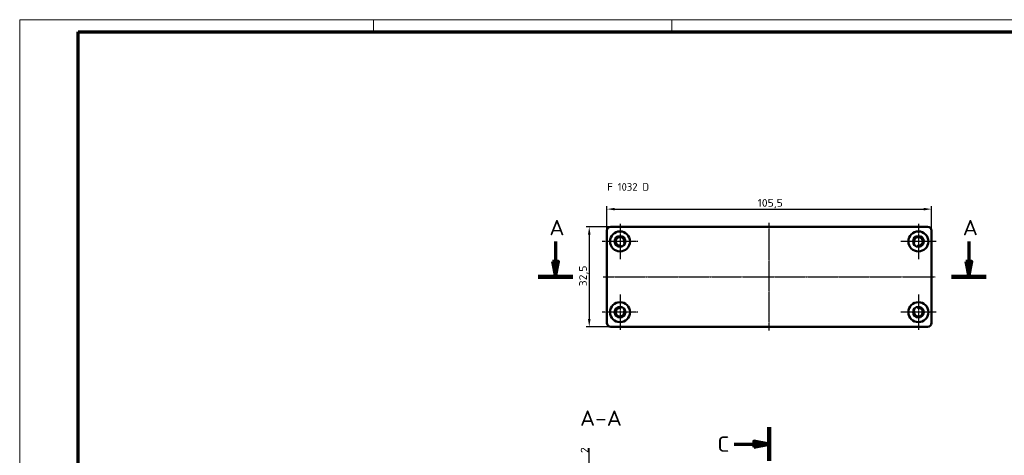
# Model space of a CAD drawing. Header units: millimetres. Extents: x 1 to 593, y 1 to 419.
# Tile 4 of 5: x 1 to 321, y 277 to 419. Entities that reach past the tile are written whole.
import ezdxf

# ---------------------------------------------------------------- set-up
doc = ezdxf.new("R2010")
doc.units = ezdxf.units.MM
doc.linetypes.add('CHAIN', pattern=[0.3543, 0.2362, -0.0295, 0.0591, -0.0295])
doc.linetypes.add('DASH_DOT', pattern=[0.37, 0.24, -0.06, 0.01, -0.06])
doc.layers.get('0').update_dxf_attribs({"lineweight": 25})
for name, color, linetype, lineweight in [('Bemaßung (ISO)', 1, 'Continuous', 25), ('Mittellinie (ISO)', 1, 'DASH_DOT', 25), ('Mittelpunktmarkierung (ISO)', 1, 'DASH_DOT', 25), ('Rahmen (ISO)', 7, 'Continuous', 70), ('Schnittlinie (ISO)', 3, 'CHAIN', 70), ('Sichtbar (ISO)', 7, 'Continuous', 50), ('Symbol (ISO)', 1, 'Continuous', 25)]:
    doc.layers.add(name, color=color, linetype=linetype, lineweight=lineweight)
doc.styles.add('2_5', font='isocpeur.ttf', dxfattribs={"width": 1.1})
doc.styles.add('5', font='isocpeur.ttf', dxfattribs={"width": 1.1})
doc.styles.add('Notiztext (DIN)', font='isocpeur.ttf', dxfattribs={"width": 1.1})
doc.dimstyles.new('Standard (DIN)', dxfattribs={"dimtxt": 2.5, "dimasz": 2.5, "dimexe": 1, "dimexo": 0, "dimgap": 0.2, "dimtad": 1, "dimdec": 6, "dimrnd": 1e-08, "dimtxsty": '2_5', "dimcen": 0.09, "dimdle": 7, "dimclrd": 256, "dimclre": 256, "dimclrt": 5, "dimadec": 6, "dimazin": 2, "dimtfac": 0.72, "dimtmove": 0, "dimatfit": 3, "dimfxl": 1, "dimtolj": 1, "dimlwd": -1, "dimlwe": -1, "dimarcsym": 0})

# ---------------------------------------------------------------- blocks, each defined once
blk = doc.blocks.new('2DTransSchnitt0')
at = {"layer": 'Schnittlinie (ISO)', "linetype": 'Continuous'}
for p, q in [((175.16, 346.87), (175.16, 340.41)), ((309.56, 346.87), (309.56, 340.41)), ((174.16, 340.41), (175.16, 335.41)), ((176.16, 340.41), (174.16, 340.41)), ((175.16, 340.41), (175.16, 335.41)), ((175.16, 335.41), (176.16, 340.41)), ((308.56, 340.41), (309.56, 335.41)), ((310.56, 340.41), (308.56, 340.41)), ((309.56, 340.41), (309.56, 335.41)), ((309.56, 335.41), (310.56, 340.41))]:
    blk.add_line(p, q, dxfattribs=at)
at = {"layer": 'Schnittlinie (ISO)', "linetype": 'Continuous', "lineweight": 140}
for p, q in [((169.56, 335.41), (180.76, 335.41)), ((303.96, 335.41), (315.15, 335.41))]:
    blk.add_line(p, q, dxfattribs=at)
at = {"layer": 'Schnittlinie (ISO)', "linetype": 'Continuous', "flags": 128}
for points in [[(174.16, 340.41), (175.16, 335.41), (176.16, 340.41), (174.16, 340.41)], [(308.56, 340.41), (309.56, 335.41), (310.56, 340.41), (308.56, 340.41)]]:
    blk.add_lwpolyline(points, dxfattribs=at)
at = {"layer": 'Schnittlinie (ISO)'}
for points in [[(174.16, 340.41), (175.16, 335.41), (176.16, 340.41), (174.16, 340.41)], [(308.56, 340.41), (309.56, 335.41), (310.56, 340.41), (308.56, 340.41)]]:
    blk.add_solid(points, dxfattribs=at)
at = {"layer": 'Schnittlinie (ISO)', "char_height": 5, "attachment_point": 7, "style": '5'}
for insert in [(173.16, 348.91), (307.56, 348.91)]:
    blk.add_mtext('A', dxfattribs=dict(at, insert=insert))
blk = doc.blocks.new('2DTransSchnitt1')
at = {"layer": 'Schnittlinie (ISO)', "linetype": 'Continuous', "lineweight": 140}
for p, q in [((244.65, 286.5), (244.65, 275.53)), ((244.65, 104.21), (244.65, 93.24))]:
    blk.add_line(p, q, dxfattribs=at)
at = {"layer": 'Schnittlinie (ISO)', "linetype": 'Continuous'}
for p, q in [((244.65, 281.02), (239.65, 282.02)), ((239.65, 282.02), (239.65, 280.02)), ((233.24, 281.02), (239.65, 281.02)), ((239.65, 281.02), (244.65, 281.02)), ((239.65, 280.02), (244.65, 281.02)), ((244.65, 98.73), (239.65, 99.73)), ((239.65, 99.73), (239.65, 97.73)), ((233.24, 98.73), (239.65, 98.73)), ((239.65, 98.73), (244.65, 98.73)), ((239.65, 97.73), (244.65, 98.73))]:
    blk.add_line(p, q, dxfattribs=at)
at = {"layer": 'Schnittlinie (ISO)', "linetype": 'Continuous', "flags": 128}
for points in [[(239.65, 280.02), (244.65, 281.02), (239.65, 282.02), (239.65, 280.02)], [(239.65, 97.73), (244.65, 98.73), (239.65, 99.73), (239.65, 97.73)]]:
    blk.add_lwpolyline(points, dxfattribs=at)
at = {"layer": 'Schnittlinie (ISO)'}
for points in [[(239.65, 280.02), (244.65, 281.02), (239.65, 282.02), (239.65, 280.02)], [(239.65, 97.73), (244.65, 98.73), (239.65, 99.73), (239.65, 97.73)]]:
    blk.add_solid(points, dxfattribs=at)
at = {"layer": 'Schnittlinie (ISO)', "char_height": 5, "attachment_point": 7, "style": '5'}
for insert in [(227.78, 278.52), (227.78, 96.23)]:
    blk.add_mtext('C', dxfattribs=dict(at, insert=insert))
blk = doc.blocks.new('*D21')
at = {"layer": 'Bemaßung (ISO)'}
for p, q in [((191.9, 350.41), (191.9, 358.41)), ((194.4, 357.41), (294.9, 357.41)), ((297.4, 350.41), (297.4, 358.41))]:
    blk.add_line(p, q, dxfattribs=at)
for points in [[(194.4, 357.83), (194.4, 357), (191.9, 357.41)], [(294.9, 357.83), (294.9, 357), (297.4, 357.41)]]:
    blk.add_solid(points, dxfattribs=at)
at = {"layer": 'Defpoints', "color": 0}
for p in [(297.4, 357.41), (191.9, 350.41), (297.4, 350.41)]:
    blk.add_point(p, dxfattribs=at)
at = {"layer": 'Bemaßung (ISO)', "color": 5, "insert": (240.87, 357.61), "char_height": 2.5, "attachment_point": 7, "style": '2_5'}
blk.add_mtext('\\A1;105,5', dxfattribs=at)
blk = doc.blocks.new('*D22')
at = {"layer": 'Bemaßung (ISO)'}
for p, q in [((193.15, 351.66), (185.15, 351.66)), ((186.15, 349.16), (186.15, 321.66)), ((193.15, 319.16), (185.15, 319.16))]:
    blk.add_line(p, q, dxfattribs=at)
for points in [[(185.73, 349.16), (186.56, 349.16), (186.15, 351.66)], [(185.73, 321.66), (186.56, 321.66), (186.15, 319.16)]]:
    blk.add_solid(points, dxfattribs=at)
at = {"layer": 'Defpoints', "color": 0}
for p in [(193.15, 351.66), (186.15, 319.16), (193.15, 319.16)]:
    blk.add_point(p, dxfattribs=at)
at = {"layer": 'Bemaßung (ISO)', "color": 5, "insert": (185.95, 332.32), "char_height": 2.5, "attachment_point": 7, "rotation": 90, "style": '2_5'}
blk.add_mtext('\\A1;32,5', dxfattribs=at)
blk = doc.blocks.new('*D24')
at = {"layer": 'Bemaßung (ISO)'}
for p, q in [((186.09, 274.77), (186.09, 279.69)), ((191.9, 272.27), (185.09, 272.27)), ((186.09, 270.27), (186.09, 272.27)), ((191.9, 270.27), (185.09, 270.27)), ((186.09, 267.77), (186.09, 265.27))]:
    blk.add_line(p, q, dxfattribs=at)
for points in [[(185.68, 274.77), (186.51, 274.77), (186.09, 272.27)], [(185.68, 267.77), (186.51, 267.77), (186.09, 270.27)]]:
    blk.add_solid(points, dxfattribs=at)
at = {"layer": 'Defpoints', "color": 0}
for p in [(191.9, 272.27), (186.09, 270.27), (191.9, 270.27)]:
    blk.add_point(p, dxfattribs=at)
at = {"layer": 'Bemaßung (ISO)', "color": 5, "insert": (185.89, 278.11), "char_height": 2.5, "attachment_point": 7, "rotation": 90, "style": '2_5'}
blk.add_mtext('\\A1;2', dxfattribs=at)
blk = doc.blocks.new('Ränder Bopla-A2-Rahmen')
at = {"layer": 'Rahmen (ISO)', "color": 1, "lineweight": 18}
for p, q in [((593, 419), (1, 419)), ((1, 419), (1, 1)), ((116, 419), (116, 415)), ((213, 419), (213, 415))]:
    blk.add_line(p, q, dxfattribs=at)
at = {"layer": 'Rahmen (ISO)', "color": 91, "lineweight": 70}
for p, q in [((20, 415), (589, 415)), ((20, 5), (20, 415))]:
    blk.add_line(p, q, dxfattribs=at)

msp = doc.modelspace()

# ---------------------------------------------------------------- linework, layer by layer
at = {"layer": 'Mittellinie (ISO)', "linetype": 'CHAIN'}
for p, q in [((244.6467315, 317.9135089), (244.6467315, 352.9135089)), ((190.6467315, 335.4135089), (298.6467315, 335.4135089))]:
    msp.add_line(p, q, dxfattribs=at)
at = {"layer": 'Mittelpunktmarkierung (ISO)', "linetype": 'CHAIN'}
for p, q in [((196.1467315, 352.6635089), (196.1467315, 341.1635089)), ((293.1467315, 352.6635089), (293.1467315, 341.1635089)), ((201.8967315, 346.9135089), (190.3967315, 346.9135089)), ((298.8967315, 346.9135089), (287.3967315, 346.9135089)), ((196.1467315, 329.6635089), (196.1467315, 318.1635089)), ((293.1467315, 329.6635089), (293.1467315, 318.1635089)), ((201.8967315, 323.9135089), (190.3967315, 323.9135089)), ((298.8967315, 323.9135089), (287.3967315, 323.9135089))]:
    msp.add_line(p, q, dxfattribs=at)
at = {"layer": 'Sichtbar (ISO)'}
for p, q in [((191.8967315, 320.4135089), (191.8967315, 350.4135089)), ((193.1467315, 351.6635089), (296.1467315, 351.6635089)), ((297.3967315, 350.4135089), (297.3967315, 320.4135089)), ((197.6588129, 346.430177), (197.8136446, 346.3806855)), ((291.4798184, 346.3806855), (291.6346501, 346.430177)), ((196.5187495, 345.2035081), (196.4841945, 345.362342)), ((292.8092685, 345.362342), (292.7747136, 345.2035081)), ((196.4841945, 325.4646758), (196.5187495, 325.6235097)), ((197.8136446, 324.4463323), (197.6588129, 324.3968408)), ((291.6346501, 324.3968408), (291.4798184, 324.4463323)), ((292.7747136, 325.6235097), (292.8092685, 325.4646758)), ((296.1467315, 319.1635089), (193.1467315, 319.1635089))]:
    msp.add_line(p, q, dxfattribs=at)
for centre, radius in [((196.1467315, 346.9135089), 3.25), ((293.1467315, 346.9135089), 3.25), ((196.1467315, 346.9135089), 1.75), ((293.1467315, 346.9135089), 1.75), ((196.1467315, 323.9135089), 3.25), ((293.1467315, 323.9135089), 3.25), ((196.1467315, 323.9135089), 1.75), ((293.1467315, 323.9135089), 1.75)]:
    msp.add_circle(centre, radius, dxfattribs=at)
for centre, radius, start, end in [((193.1467315, 350.4135089), 1.25, 90, 180), ((296.1467315, 350.4135089), 1.25, 0, 90), ((196.1467315, 346.9135089), 1.4, 349.454444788, 275.092933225), ((197.719707, 346.6206813), 0.2, 169.454444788, 252.273689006), ((291.573756, 346.6206813), 0.2, 287.726310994, 10.545555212), ((293.1467315, 346.9135089), 1.4, 264.907066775, 190.545555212), ((196.2887658, 345.3198257), 0.2, 12.273689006, 95.092933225), ((293.0046972, 345.3198257), 0.2, 84.907066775, 167.726310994), ((196.1467315, 323.9135089), 1.4, 84.907066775, 10.545555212), ((196.2887658, 325.5071921), 0.2, 264.907066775, 347.726310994), ((197.719707, 324.2063365), 0.2, 107.726310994, 190.545555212), ((291.573756, 324.2063365), 0.2, 349.454444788, 72.273689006), ((293.1467315, 323.9135089), 1.4, 169.454444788, 95.092933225), ((293.0046972, 325.5071921), 0.2, 192.273689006, 275.092933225), ((193.1467315, 320.4135089), 1.25, 180, 270), ((296.1467315, 320.4135089), 1.25, 270, 0)]:
    msp.add_arc(centre, radius, start, end, dxfattribs=at)

# ---------------------------------------------------------------- block references
msp.add_blockref('Ränder Bopla-A2-Rahmen', (0, 0))
at = {"layer": 'Schnittlinie (ISO)'}
for name in ['2DTransSchnitt0', '2DTransSchnitt1']:
    msp.add_blockref(name, (0, 0), dxfattribs=at)

# ---------------------------------------------------------------- texts
at = {"layer": 'Symbol (ISO)', "color": 5, "insert": (192.0244578, 365.8823062), "char_height": 2.5, "width": 14.552412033, "attachment_point": 1, "style": 'Notiztext (DIN)'}
msp.add_mtext('{\\fISOCPEUR|b0|i0;F 1032 D}', dxfattribs=at)
at = {"layer": 'Symbol (ISO)', "color": 3, "insert": (183.1333948, 286.9514732), "char_height": 5, "attachment_point": 7, "style": '5'}
msp.add_mtext('A-A', dxfattribs=at)

# ---------------------------------------------------------------- dimensions: what is measured, and where the dimension line sits
at = {"layer": 'Bemaßung (ISO)'}
dim = msp.add_linear_dim(base=(297.3967315, 357.4135089), p1=(191.8967315, 350.4135089), p2=(297.3967315, 350.4135089), dimstyle='Standard (DIN)', override={"dimgap": 0.2, "dimdec": 6, "dimtol": 0, "dimlim": 0, "dimtp": 0, "dimtm": 0, "dimtdec": 2, "dimtofl": 0, "dimatfit": 1}, dxfattribs=at)
dim.commit()
dim.dimension.update_dxf_attribs({"geometry": '*D21', "text_midpoint": (244.6467315, 357.4135089), "dimtype": 160})
for base, p1, p2, angle, override, picture, middle in [((186.1467315, 319.1635089), (193.1467315, 351.6635089), (193.1467315, 319.1635089), 270, {"dimgap": 0.2, "dimdec": 6, "dimtol": 0, "dimlim": 0, "dimtp": 0, "dimtm": 0, "dimtdec": 2, "dimtofl": 0, "dimatfit": 1}, '*D22', (186.1467315, 335.4135089)), ((186.092031, 270.2687711), (191.8967315, 272.2687711), (191.8967315, 270.2687711), 90, {"dimgap": 0.2, "dimdec": 6, "dimtol": 0, "dimlim": 0, "dimtp": 0, "dimtm": 0, "dimtdec": 2, "dimtofl": 1, "dimatfit": 1}, '*D24', (186.092031, 278.7988802))]:
    dim = msp.add_linear_dim(base=base, p1=p1, p2=p2, angle=angle, dimstyle='Standard (DIN)', override=override, dxfattribs=at)
    dim.commit()
    dim.dimension.update_dxf_attribs({"geometry": picture, "text_midpoint": middle, "dimtype": 160})

doc.saveas('drawing.dxf')
